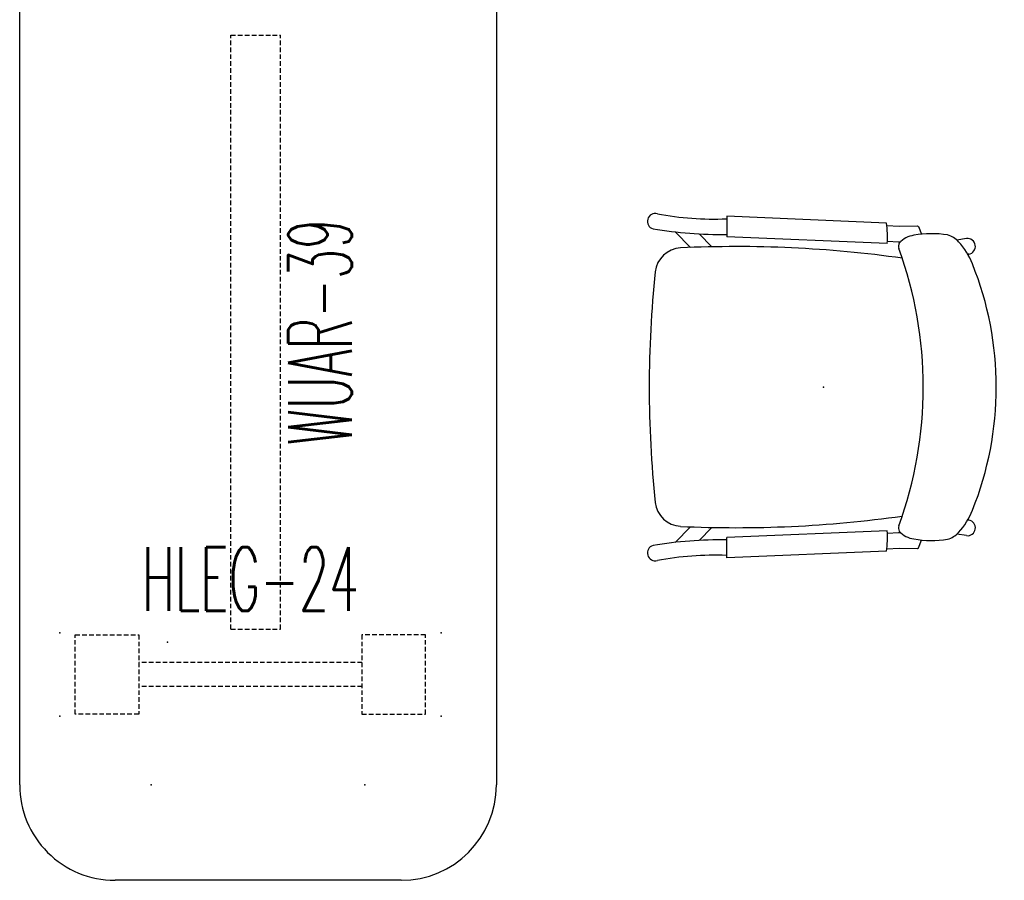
# Model space of a CAD drawing. Header units: inches. Extents: x -199 to 231, y -19 to 83.
# Tile 4 of 256: x -127 to -65, y -19 to 35. Entities that reach past the tile are written whole.
import ezdxf
from ezdxf.enums import TextEntityAlignment as Align

# ---------------------------------------------------------------- set-up
doc = ezdxf.new("R2010")
doc.units = ezdxf.units.IN
doc.header["$LTSCALE"] = 0.291668
doc.header["$MEASUREMENT"] = 0
doc.linetypes.add('DASHEDX2', pattern=[1.5, 1, -0.5])
doc.layers.add('A-Anno-Ttld', color=7, linetype='Continuous', lineweight=13)
for name, color, linetype in [('A-FURN-HAWORTH-ATT', 7, 'Continuous'), ('A-FURN-P-SEAT', 12, 'Continuous'), ('A-FURN-P-WKSF', 1, 'Continuous'), ('A-FURN-P-WKSF-SUPPORT', 202, 'Continuous'), ('A-FURN-P-WKSF-SUPPORT-TEXT2', 202, 'Continuous'), ('A-FURN-P-WKSF-TEXT3', 1, 'Continuous'), ('PSATTR', 7, 'Continuous')]:
    doc.layers.add(name, color=color, linetype=linetype)
doc.styles.add('0', font='TXT.shx')

# ---------------------------------------------------------------- blocks, each defined once
blk = doc.blocks.new('SZG-H-2D')
at = {"layer": 'A-FURN-P-SEAT'}
for p, q in [((-3.965, 10.326), (6.085, 10.748)), ((6.085, 10.748), (6.085, 9.457)), ((-5.995, 10.102), (-6.179, 9.63)), ((-5.922, 10.151), (-5.995, 10.102)), ((-4.778, 10.133), (-5.922, 10.151)), ((-3.989, 10.171), (-4.778, 10.133)), ((-9.005, 9.345), (-8.409, 9.245)), ((-4.022, 9.033), (6.085, 9.457)), ((7.02, 8.827), (7.826, 9.646)), ((9.327, 9.769), (8.361, 8.788)), ((-4.731, 9.15), (-4.845, 9.137)), ((-4.032, 9.184), (-4.731, 9.15)), ((-9.15, 8.371), (-9.085, 8.361)), ((-9.15, -8.371), (-9.085, -8.361)), ((-9.005, -9.345), (-8.409, -9.245)), ((-4.731, -9.15), (-4.845, -9.137)), ((-4.032, -9.184), (-4.731, -9.15)), ((-4.022, -9.033), (6.085, -9.457)), ((7.02, -8.827), (7.826, -9.646)), ((9.327, -9.769), (8.361, -8.788)), ((-5.995, -10.102), (-6.179, -9.63)), ((6.085, -10.748), (6.085, -9.457)), ((-5.922, -10.151), (-5.995, -10.102)), ((-4.778, -10.133), (-5.922, -10.151)), ((-3.989, -10.171), (-4.778, -10.133)), ((-3.965, -10.326), (6.085, -10.748))]:
    blk.add_line(p, q, dxfattribs=at)
for centre, radius, start, end in [((6.854, 30.245), 19.669, 267.75915, 280.52909), ((10.582, 10.434), 0.492, 285.80992, 105.7795), ((1.131, 9.451), 5.17, 170.25894, 184.63294), ((6.391, 36.262), 26.655, 269.35985, 279.33824), ((-9.074, 8.858), 0.492, 82.00097, 261.10477), ((-7.414, 8.139), 1.489, 105.61707, 137.63092), ((-6.813, 3.578), 6.078, 79.45151, 99.48722), ((-5.889, 8.077), 1.488, 41.72513, 82.68857), ((-5.197, 6.117), 4.489, 137.63092, 158.66921), ((19.083, 0), 25.371, 159.89036, 200.10965), ((5.48, -66.328), 75.171, 87.31872, 97.97971), ((-5.118, 8.857), 0.4, 340.46567, 31.79539), ((8.914, 7.083), 1.674, 6.01819, 87.29058), ((9.811, 0), 20.695, 158.00921, 201.99078), ((-58.459, 0.02), 69.42, 353.98182, 5.99004), ((8.914, -7.083), 1.674, 272.70943, 353.98182), ((-5.197, -6.117), 4.489, 201.33078, 222.36908), ((-9.074, -8.858), 0.492, 98.89522, 277.99903), ((5.48, 66.328), 75.171, 262.00903, 272.68129), ((-7.414, -8.139), 1.489, 222.36908, 254.38294), ((-5.889, -8.077), 1.488, 277.31142, 318.27488), ((-5.118, -8.857), 0.4, 328.20461, 19.53433), ((1.131, -9.451), 5.17, 175.36706, 189.74107), ((-6.813, -3.578), 6.078, 260.51279, 280.54849), ((6.391, -36.262), 26.655, 80.66177, 90.64016), ((10.582, -10.434), 0.492, 254.22049, 74.19007), ((6.854, -30.245), 19.669, 79.47091, 92.24084)]:
    blk.add_arc(centre, radius, start, end, dxfattribs=at)
blk.add_point((0, 0), dxfattribs=at)
at = {"layer": 'A-FURN-HAWORTH-ATT', "flags": 1}
for tag, height, p in [('PSMC', 1, (0, 0)), ('HAWMC', 0.1, (0, 0)), ('HAWPN', 0.1, (0, -0.167)), ('PSPN', 1, (0, -1.667)), ('PSON', 1, (0, -3.333)), ('PSQT', 1, (0, -5)), ('PST1', 1, (0, -6.667)), ('PST2', 1, (0, -8.333)), ('PST3', 1, (0, -10)), ('PSEC', 1, (0, -11.667))]:
    blk.add_attdef(tag, text='', height=height, dxfattribs=at).set_placement(p, align=Align.TOP_CENTER)
blk = doc.blocks.new('WUAR-3900-PH-2D')
at = {"layer": 'A-FURN-P-WKSF-SUPPORT', "linetype": 'DASHEDX2'}
for p, q in [((0.81, -4), (38.19, -4)), ((0.81, -4), (0.81, -7.11)), ((38.19, -4), (38.19, -7.11)), ((0.81, -7.11), (38.19, -7.11))]:
    blk.add_line(p, q, dxfattribs=at)
at = {"layer": 'A-FURN-P-WKSF-SUPPORT'}
blk.add_point((0, 0), dxfattribs=at)
at = {"layer": 'A-FURN-P-WKSF-SUPPORT-TEXT2', "style": '0', "width": 0.55, "flags": 8}
blk.add_attdef('ITEXT2', text='', height=4, rotation=0, dxfattribs=at).set_placement((19.5, -7.61), align=Align.TOP_CENTER)
at = {"layer": 'PSATTR', "flags": 1}
for tag in ['PSON', 'PSMC', 'PSDH', 'PSPN', 'PSQT', 'PSEC', 'PST5', 'PST4', 'PST3', 'PST2', 'PST1']:
    blk.add_attdef(tag, text='', height=1, dxfattribs=at).set_placement((0, 0), align=Align.TOP_CENTER)
blk = doc.blocks.new('WUYG-3060-LJSCN-2D')
at = {"layer": 'A-FURN-P-WKSF'}
for p, q in [((0, -30), (0, 0)), ((0, 0), (54, 0)), ((60, -6), (60, -24)), ((54, -30), (0, -30))]:
    blk.add_line(p, q, dxfattribs=at)
for centre, start, end in [((54, -6), 0, 90), ((54, -24), 270, 0)]:
    blk.add_arc(centre, 6, start, end, dxfattribs=at)
for p in [(0, 0), (54, -8.284), (54, -21.716), (0, -30)]:
    blk.add_point(p, dxfattribs=at)
at = {"layer": 'A-FURN-P-WKSF-TEXT3', "style": '0', "width": 0.55, "flags": 8}
blk.add_attdef('ITEXT3', text='', height=4, dxfattribs=at).set_placement((27, -27), align=Align.MIDDLE_CENTER)
at = {"layer": 'PSATTR', "flags": 1}
for tag in ['PSON', 'PSMC', 'PSDH', 'PSPN', 'PSQT', 'PSEC', 'PST5', 'PST4', 'PST3', 'PST2', 'PST1']:
    blk.add_attdef(tag, text='', height=1, dxfattribs=at).set_placement((0, 0), align=Align.TOP_CENTER)
blk = doc.blocks.new('ZZFK-2400-PNFG-2D')
at = {"layer": 'A-FURN-P-WKSF-SUPPORT', "linetype": 'DASHEDX2'}
for p, q in [((0.975, 0.12), (0.975, 5.12)), ((0.975, 5.12), (4.975, 5.12)), ((4.975, 5.12), (4.975, 0.12)), ((19.025, 5.12), (19.025, 0.12)), ((23.025, 5.12), (19.025, 5.12)), ((23.025, 0.12), (23.025, 5.12)), ((19.025, 3.375), (4.975, 3.375)), ((19.025, 1.865), (4.975, 1.865)), ((4.975, 0.12), (0.975, 0.12)), ((19.025, 0.12), (23.025, 0.12))]:
    blk.add_line(p, q, dxfattribs=at)
at = {"layer": 'A-FURN-P-WKSF-SUPPORT'}
for p in [(0, 5.24), (24, 5.24), (0, 0), (24, 0)]:
    blk.add_point(p, dxfattribs=at)
at = {"layer": 'A-FURN-P-WKSF-SUPPORT-TEXT2', "style": '0', "width": 0.55, "flags": 8}
blk.add_attdef('ITEXT2', text='', height=4, rotation=0, dxfattribs=at).set_placement((12, 8.62), align=Align.MIDDLE_CENTER)
at = {"layer": 'PSATTR', "flags": 1}
for tag in ['PSON', 'PSMC', 'PSDH', 'PSPN', 'PSQT', 'PSEC', 'PST5', 'PST4', 'PST3', 'PST2', 'PST1']:
    blk.add_attdef(tag, text='', height=1, dxfattribs=at).set_placement((0, 0), align=Align.TOP_CENTER)

msp = doc.modelspace()

# ---------------------------------------------------------------- block references
at = {"rotation": 270}
msp.add_blockref('WUYG-3060-LJSCN-2D', (-96.714, 41.151), dxfattribs=at)
ref = msp.add_blockref('WUAR-3900-PH-2D', (-117.42, -3.858), dxfattribs=dict(rotation=90.00000000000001))
ref.add_attrib('ITEXT2', 'WUAR-39', dxfattribs={"layer": 'A-FURN-P-WKSF-SUPPORT-TEXT2', "height": 4, "rotation": 90, "style": '0', "width": 0.55}).set_placement((-109.81, 15.642), align=Align.TOP_CENTER)
ref = msp.add_blockref('ZZFK-2400-PNFG-2D', (-124.198, -8.518))
ref.add_attrib('ITEXT2', 'HLEG-24', dxfattribs={"layer": 'A-FURN-P-WKSF-SUPPORT-TEXT2', "height": 4, "rotation": 0, "style": '0', "width": 0.55}).set_placement((-112.198, 0.102), align=Align.MIDDLE_CENTER)
at = {"layer": 'A-Anno-Ttld', "rotation": 180}
msp.add_blockref('SZG-H-2D', (-76.137, 12.181), dxfattribs=at)

doc.saveas('drawing.dxf')
